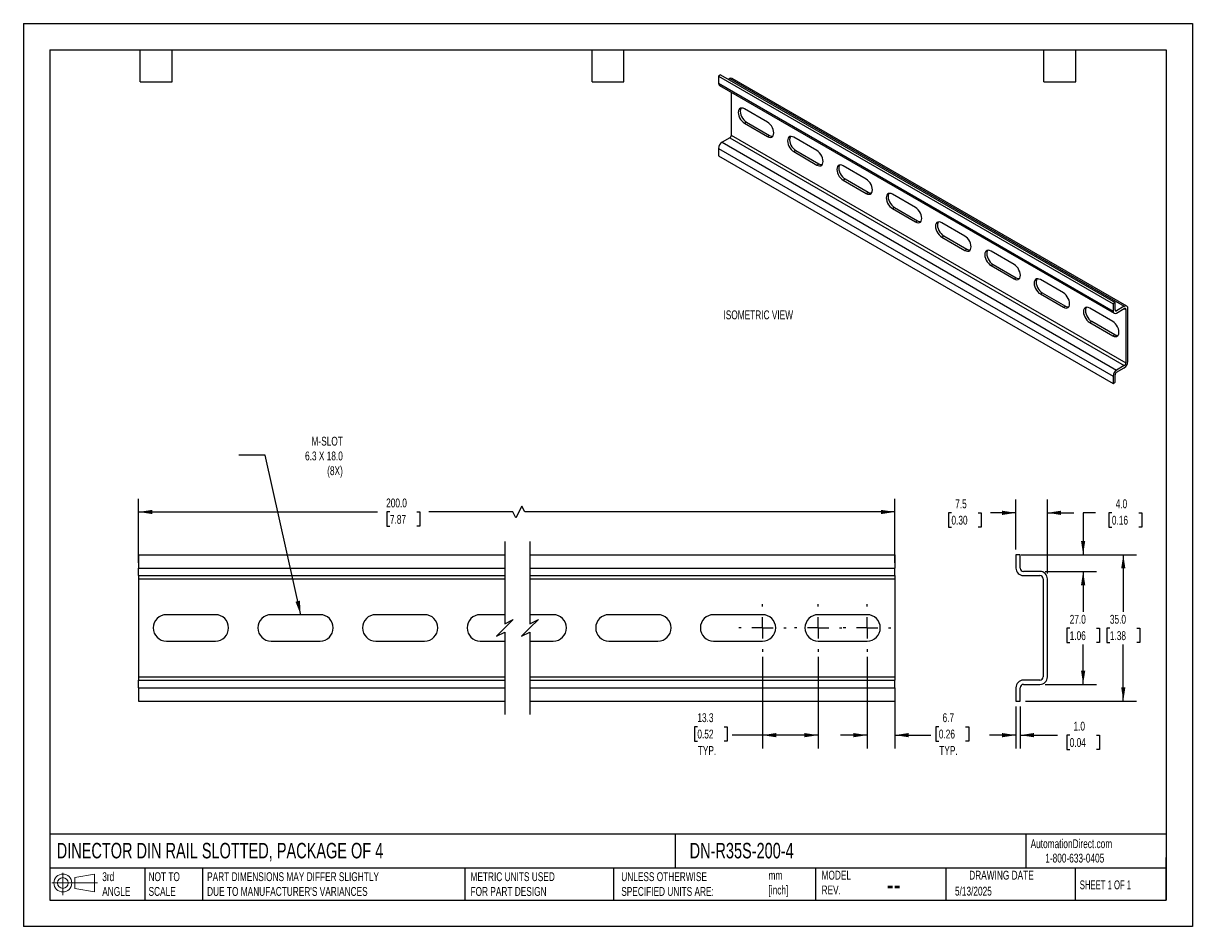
# Model space of a CAD drawing. Header units: millimetres. Extents: x 0 to 279, y 0 to 216.
import ezdxf

# ---------------------------------------------------------------- set-up
doc = ezdxf.new("R2010")
doc.units = ezdxf.units.MM
doc.linetypes.add('CENTERX2', pattern=[20.32, 12.7, -2.54, 2.54, -2.54])
doc.layers.add('CENTER', color=40, linetype='CENTERX2')
doc.layers.add('DIMENSIONS', color=140, linetype='Continuous', lineweight=25)
doc.layers.add('TEXT', color=140, linetype='Continuous', lineweight=25)
doc.styles.add('SLDTEXTSTYLE0', font='TXT', dxfattribs={"width": 0.7})
doc.styles.add('SLDTEXTSTYLE1', font='TXT', dxfattribs={"width": 0.65})
doc.dimstyles.new('SLDDIMSTYLE0', dxfattribs={"dimtxt": 2.158008, "dimasz": 3.302, "dimexe": 0, "dimexo": 0.0625, "dimgap": 0.539502, "dimtad": 0, "dimtih": 1, "dimtoh": 1, "dimdec": 1, "dimrnd": 1e-09, "dimzin": 12, "dimdsep": 46, "dimtxsty": 'SLDTEXTSTYLE0', "dimsah": 1, "dimcen": 0.09, "dimadec": 0, "dimazin": 3, "dimtfac": 1, "dimtdec": 1, "dimtmove": 0, "dimatfit": 0, "dimfxl": 0, "dimfrac": 2, "dimtolj": 1, "dimtzin": 12, "dimarcsym": 0})
doc.dimstyles.new('SLDDIMSTYLE1', dxfattribs={"dimtxt": 2.158008, "dimasz": 3.302, "dimexe": 0, "dimexo": 0.0625, "dimgap": 0.539502, "dimtad": 0, "dimtih": 1, "dimtoh": 1, "dimdec": 1, "dimrnd": 1e-09, "dimzin": 12, "dimdsep": 46, "dimtxsty": 'SLDTEXTSTYLE0', "dimsah": 1, "dimcen": 0.09, "dimadec": 0, "dimazin": 3, "dimtfac": 1, "dimtdec": 1, "dimtofl": 0, "dimtmove": 0, "dimatfit": 3, "dimfxl": 0, "dimfrac": 2, "dimtolj": 1, "dimtzin": 12, "dimarcsym": 0})
doc.dimstyles.new('SLDDIMSTYLE2', dxfattribs={"dimtxt": 2.158008, "dimasz": 3.302, "dimexe": 0, "dimexo": 0.0625, "dimgap": 0.539502, "dimtad": 0, "dimtih": 1, "dimtoh": 1, "dimdec": 1, "dimrnd": 1e-09, "dimzin": 4, "dimdsep": 46, "dimtxsty": 'SLDTEXTSTYLE0', "dimsah": 1, "dimcen": 0.09, "dimadec": 0, "dimazin": 1, "dimtfac": 1, "dimtdec": 1, "dimtofl": 0, "dimtmove": 0, "dimatfit": 3, "dimfxl": 0, "dimfrac": 2, "dimtolj": 1, "dimtzin": 12, "dimarcsym": 0})
doc.dimstyles.new('SLDDIMSTYLE3', dxfattribs={"dimtxt": 0.18, "dimasz": 3.302, "dimexe": 0, "dimexo": 0.0625, "dimgap": 0, "dimtad": 0, "dimtih": 1, "dimtoh": 1, "dimdec": 0, "dimrnd": 1e-09, "dimzin": 0, "dimdsep": 46, "dimtxsty": 'Standard', "dimsah": 1, "dimcen": 0.09, "dimadec": 0, "dimazin": 0, "dimtfac": 3.302, "dimtdec": 0, "dimtofl": 0, "dimtmove": 0, "dimatfit": 3, "dimfxl": 0, "dimfrac": 2, "dimtolj": 1, "dimtzin": 0, "dimarcsym": 0})
doc.dimstyles.new('SLDDIMSTYLE4', dxfattribs={"dimtxt": 2.158008, "dimasz": 3.302, "dimexe": 0, "dimexo": 0.0625, "dimgap": 0.539502, "dimtad": 0, "dimtih": 1, "dimtoh": 1, "dimdec": 1, "dimrnd": 1e-09, "dimzin": 4, "dimdsep": 46, "dimtxsty": 'SLDTEXTSTYLE0', "dimsah": 1, "dimcen": 0.09, "dimadec": 0, "dimazin": 1, "dimtfac": 1, "dimtdec": 1, "dimtmove": 0, "dimatfit": 0, "dimfxl": 0, "dimfrac": 2, "dimtolj": 1, "dimtzin": 12, "dimarcsym": 0})

# ---------------------------------------------------------------- blocks, each defined once
blk = doc.blocks.new('Block11')
at = {"color": 7, "linetype": 'Continuous', "lineweight": 18}
for p, q in [((0, 2.88), (10.87, 2.88)), ((2.59, 5.31), (2.59, 0)), ((5.48, 4.17), (10.18, 5.03)), ((5.48, 1.6), (5.48, 4.17)), ((10.18, 5.03), (10.18, 0.73)), ((5.48, 1.6), (10.18, 0.73))]:
    blk.add_line(p, q, dxfattribs=at)
for radius in [2.15, 1.29]:
    blk.add_circle((2.59, 2.88), radius, dxfattribs=at)
blk = doc.blocks.new('Block12')
at = {"color": 7, "linetype": 'Continuous'}
blk.add_blockref('Block11', (0, 0), dxfattribs=at)
blk = doc.blocks.new('_D')
at = {"layer": 'DIMENSIONS'}
for p, q in [((201.62, 64.45), (201.62, 42.59)), ((208.27, 55.84), (208.27, 42.59)), ((218.76, 47.79), (218.03, 47.79)), ((218.03, 47.79), (218.03, 44.36)), ((225.17, 47.79), (225.89, 47.79)), ((225.89, 47.79), (225.89, 44.36)), ((201.62, 45.77), (195.27, 45.77)), ((208.27, 45.77), (216.82, 45.77)), ((218.03, 44.36), (218.76, 44.36)), ((225.89, 44.36), (225.17, 44.36))]:
    blk.add_line(p, q, dxfattribs=at)
for points in [[(201.62, 45.77), (198.32, 46.28), (198.32, 45.26)], [(208.27, 45.77), (211.57, 45.26), (211.57, 46.28)]]:
    blk.add_solid(points, dxfattribs=at)
at = {"layer": 'DIMENSIONS', "char_height": 2.117, "attachment_point": 1, "style": 'SLDTEXTSTYLE0'}
for s, insert in [('6.7', (219.65, 51)), ('0.26', (218.76, 47.09)), ('TYP.', (218.86, 43.17))]:
    blk.add_mtext(s, dxfattribs=dict(at, insert=insert))
blk = doc.blocks.new('_D_1')
at = {"layer": 'DIMENSIONS'}
for p, q in [((176.62, 64.45), (176.62, 42.59)), ((189.92, 64.45), (189.92, 42.59)), ((161.06, 47.79), (160.34, 47.79)), ((160.34, 47.79), (160.34, 44.36)), ((167.47, 47.79), (168.2, 47.79)), ((168.2, 47.79), (168.2, 44.36)), ((176.62, 45.77), (169.41, 45.77)), ((189.92, 45.77), (176.62, 45.77)), ((160.34, 44.36), (161.06, 44.36)), ((168.2, 44.36), (167.47, 44.36))]:
    blk.add_line(p, q, dxfattribs=at)
for points in [[(176.62, 45.77), (179.92, 45.26), (179.92, 46.28)], [(189.92, 45.77), (186.62, 46.28), (186.62, 45.26)]]:
    blk.add_solid(points, dxfattribs=at)
at = {"layer": 'DIMENSIONS', "char_height": 2.117, "attachment_point": 1, "style": 'SLDTEXTSTYLE0'}
for s, insert in [('13.3', (161.06, 51)), ('0.52', (161.06, 47.09)), ('TYP.', (161.16, 43.17))]:
    blk.add_mtext(s, dxfattribs=dict(at, insert=insert))
blk = doc.blocks.new('_D_2')
at = {"layer": 'DIMENSIONS'}
for p, q in [((27.54, 86.98), (27.54, 102.29)), ((208.27, 86.98), (208.27, 102.29)), ((27.54, 99.12), (84.66, 99.12)), ((87.59, 99.12), (86.86, 99.12)), ((86.86, 99.12), (86.86, 95.69)), ((94, 99.12), (94.72, 99.12)), ((94.72, 99.12), (94.72, 95.69)), ((116.97, 99.12), (96.92, 99.12)), ((117.68, 97.7), (116.97, 99.12)), ((119.09, 100.53), (117.68, 97.7)), ((119.8, 99.12), (119.09, 100.53)), ((208.27, 99.12), (119.8, 99.12)), ((86.86, 95.69), (87.59, 95.69)), ((94.72, 95.69), (94, 95.69))]:
    blk.add_line(p, q, dxfattribs=at)
for points in [[(27.54, 99.12), (30.84, 98.61), (30.84, 99.62)], [(208.27, 99.12), (204.97, 99.62), (204.97, 98.61)]]:
    blk.add_solid(points, dxfattribs=at)
at = {"layer": 'DIMENSIONS', "char_height": 2.117, "attachment_point": 1, "style": 'SLDTEXTSTYLE0'}
for s, insert in [('200.0', (86.69, 102.33)), ('7.87', (87.59, 98.41))]:
    blk.add_mtext(s, dxfattribs=dict(at, insert=insert))
blk = doc.blocks.new('SW_CENTERMARKSYMBOL_0')
at = {"layer": 'CENTER', "color": 0}
for p, q in [((0, 5.08), (0, 5.69)), ((-5.08, 0), (-5.69, 0)), ((0, 0), (-2.54, 0)), ((0, 0), (0, 2.54)), ((0, 0), (0, -2.54)), ((0, 0), (2.54, 0)), ((5.08, 0), (5.69, 0)), ((0, -5.08), (0, -5.69))]:
    blk.add_line(p, q, dxfattribs=at)
blk = doc.blocks.new('SW_CENTERMARKSYMBOL_1')
at = {"layer": 'CENTER', "color": 0}
for p, q in [((0, 5.08), (0, 5.69)), ((-5.08, 0), (-5.69, 0)), ((0, 0), (-2.54, 0)), ((0, 0), (0, 2.54)), ((0, 0), (0, -2.54)), ((0, 0), (2.54, 0)), ((5.08, 0), (5.69, 0)), ((0, -5.08), (0, -5.69))]:
    blk.add_line(p, q, dxfattribs=at)
blk = doc.blocks.new('SW_CENTERMARKSYMBOL_2')
at = {"layer": 'CENTER', "color": 0}
for p, q in [((0, 5.08), (0, 5.69)), ((-5.08, 0), (-5.69, 0)), ((0, 0), (-2.54, 0)), ((0, 0), (0, 2.54)), ((0, 0), (0, -2.54)), ((0, 0), (2.54, 0)), ((5.08, 0), (5.69, 0)), ((0, -5.08), (0, -5.69))]:
    blk.add_line(p, q, dxfattribs=at)
blk = doc.blocks.new('_D_3')
at = {"layer": 'DIMENSIONS'}
for p, q in [((237.19, 90.18), (237.19, 102.08)), ((244.69, 84.38), (244.69, 102.08)), ((221.77, 98.91), (221.05, 98.91)), ((221.05, 98.91), (221.05, 95.48)), ((228.18, 98.91), (228.91, 98.91)), ((228.91, 98.91), (228.91, 95.48)), ((237.19, 98.91), (231.11, 98.91)), ((244.69, 98.91), (251.04, 98.91)), ((221.05, 95.48), (221.77, 95.48)), ((228.91, 95.48), (228.18, 95.48))]:
    blk.add_line(p, q, dxfattribs=at)
for points in [[(237.19, 98.91), (233.88, 99.42), (233.88, 98.4)], [(244.69, 98.91), (247.99, 98.4), (247.99, 99.42)]]:
    blk.add_solid(points, dxfattribs=at)
at = {"layer": 'DIMENSIONS', "char_height": 2.117, "attachment_point": 1, "style": 'SLDTEXTSTYLE0'}
for s, insert in [('7.5', (222.67, 102.12)), ('0.30', (221.77, 98.21))]:
    blk.add_mtext(s, dxfattribs=dict(at, insert=insert))
blk = doc.blocks.new('_D_4')
at = {"layer": 'DIMENSIONS'}
for p, q in [((256.22, 98.91), (253.24, 98.91)), ((253.24, 98.91), (253.24, 88.91)), ((260.11, 98.91), (259.39, 98.91)), ((259.39, 98.91), (259.39, 95.48)), ((266.53, 98.91), (267.25, 98.91)), ((267.25, 98.91), (267.25, 95.48)), ((259.39, 95.48), (260.11, 95.48)), ((267.25, 95.48), (266.53, 95.48)), ((239.46, 88.91), (256.42, 88.91)), ((244.16, 84.91), (256.42, 84.91)), ((253.24, 84.91), (253.24, 78.56))]:
    blk.add_line(p, q, dxfattribs=at)
for points in [[(253.24, 88.91), (253.75, 92.21), (252.73, 92.21)], [(253.24, 84.91), (252.73, 81.61), (253.75, 81.61)]]:
    blk.add_solid(points, dxfattribs=at)
at = {"layer": 'DIMENSIONS', "char_height": 2.117, "attachment_point": 1, "style": 'SLDTEXTSTYLE0'}
for s, insert in [('4.0', (261.01, 102.12)), ('0.16', (260.11, 98.21))]:
    blk.add_mtext(s, dxfattribs=dict(at, insert=insert))
blk = doc.blocks.new('_D_5')
at = {"layer": 'DIMENSIONS'}
for p, q in [((244.16, 84.91), (256.42, 84.91)), ((253.24, 84.91), (253.24, 75.22)), ((250.03, 71.31), (249.31, 71.31)), ((249.31, 71.31), (249.31, 67.88)), ((256.45, 71.31), (257.17, 71.31)), ((257.17, 71.31), (257.17, 67.88)), ((249.31, 67.88), (250.03, 67.88)), ((253.24, 57.91), (253.24, 67.4)), ((257.17, 67.88), (256.45, 67.88)), ((244.16, 57.91), (256.42, 57.91))]:
    blk.add_line(p, q, dxfattribs=at)
for points in [[(253.24, 84.91), (252.73, 81.61), (253.75, 81.61)], [(253.24, 57.91), (253.75, 61.21), (252.73, 61.21)]]:
    blk.add_solid(points, dxfattribs=at)
at = {"layer": 'DIMENSIONS', "char_height": 2.117, "attachment_point": 1, "style": 'SLDTEXTSTYLE0'}
for s, insert in [('27.0', (250.03, 74.52)), ('1.06', (250.03, 70.61))]:
    blk.add_mtext(s, dxfattribs=dict(at, insert=insert))
blk = doc.blocks.new('_D_6')
at = {"layer": 'DIMENSIONS'}
for p, q in [((238.46, 88.91), (266.01, 88.91)), ((262.84, 88.91), (262.84, 75.22)), ((259.63, 71.31), (258.9, 71.31)), ((258.9, 71.31), (258.9, 67.88)), ((266.04, 71.31), (266.77, 71.31)), ((266.77, 71.31), (266.77, 67.88)), ((258.9, 67.88), (259.63, 67.88)), ((262.84, 53.91), (262.84, 67.4)), ((266.77, 67.88), (266.04, 67.88)), ((239.46, 53.91), (266.01, 53.91))]:
    blk.add_line(p, q, dxfattribs=at)
for points in [[(262.84, 88.91), (262.33, 85.61), (263.34, 85.61)], [(262.84, 53.91), (263.34, 57.21), (262.33, 57.21)]]:
    blk.add_solid(points, dxfattribs=at)
at = {"layer": 'DIMENSIONS', "char_height": 2.117, "attachment_point": 1, "style": 'SLDTEXTSTYLE0'}
for s, insert in [('35.0', (259.63, 74.52)), ('1.38', (259.63, 70.61))]:
    blk.add_mtext(s, dxfattribs=dict(at, insert=insert))
blk = doc.blocks.new('_D_7')
at = {"layer": 'DIMENSIONS'}
for p, q in [((237.19, 52.64), (237.19, 42.59)), ((238.19, 52.64), (238.19, 42.59)), ((237.19, 45.77), (230.84, 45.77)), ((238.19, 45.77), (247.11, 45.77)), ((250.03, 45.77), (249.31, 45.77)), ((249.31, 45.77), (249.31, 42.34)), ((256.45, 45.77), (257.17, 45.77)), ((257.17, 45.77), (257.17, 42.34)), ((249.31, 42.34), (250.03, 42.34)), ((257.17, 42.34), (256.45, 42.34))]:
    blk.add_line(p, q, dxfattribs=at)
for points in [[(237.19, 45.77), (233.88, 46.28), (233.88, 45.26)], [(238.19, 45.77), (241.49, 45.26), (241.49, 46.28)]]:
    blk.add_solid(points, dxfattribs=at)
at = {"layer": 'DIMENSIONS', "char_height": 2.117, "attachment_point": 1, "style": 'SLDTEXTSTYLE0'}
for s, insert in [('1.0', (250.93, 48.98)), ('0.04', (250.03, 45.07))]:
    blk.add_mtext(s, dxfattribs=dict(at, insert=insert))

msp = doc.modelspace()

# ---------------------------------------------------------------- linework, layer by layer
at = {"color": 7, "linetype": 'Continuous'}
for p, q in [((0, 215.9), (0, 0)), ((0, 215.9), (279.4, 215.9)), ((279.4, 215.9), (279.4, 0)), ((279.4, 0), (0, 0))]:
    msp.add_line(p, q, dxfattribs=at)
for p, q in [((166.58, 203.6), (166.11, 203.32)), ((166.11, 203.32), (260.39, 148.9)), ((166.11, 203.32), (166.11, 201.58)), ((166.11, 201.58), (260.39, 147.15)), ((166.58, 203.6), (260.86, 149.17)), ((168.8, 202.7), (168.47, 202.51)), ((168.8, 202.7), (263.08, 148.27)), ((263.68, 148.33), (169.4, 202.76)), ((166.36, 201.03), (260.64, 146.6)), ((169.17, 199.41), (169.17, 189.2)), ((177.82, 192.29), (172.31, 195.47)), ((172.31, 192.04), (172.78, 192.31)), ((172.31, 192.04), (177.82, 188.86)), ((172.78, 192.31), (178.3, 189.13)), ((168.8, 188.54), (166.96, 187.48)), ((166.96, 187.48), (261.24, 133.05)), ((168.8, 188.54), (263.08, 134.12)), ((169.17, 189.2), (263.46, 134.77)), ((177.82, 188.86), (178.3, 189.13)), ((189.61, 185.48), (184.09, 188.67)), ((166.11, 186.01), (260.39, 131.59)), ((166.11, 186.01), (166.11, 184.27)), ((184.09, 185.24), (184.57, 185.51)), ((184.09, 185.24), (189.61, 182.05)), ((184.57, 185.51), (190.08, 182.33)), ((166.11, 184.27), (260.39, 129.84)), ((189.61, 182.05), (190.08, 182.33)), ((201.39, 178.68), (195.88, 181.86)), ((195.88, 178.43), (196.35, 178.71)), ((195.88, 178.43), (201.39, 175.25)), ((196.35, 178.71), (201.87, 175.52)), ((201.39, 175.25), (201.87, 175.52)), ((213.18, 171.88), (207.66, 175.06)), ((207.66, 171.63), (208.14, 171.9)), ((207.66, 171.63), (213.18, 168.45)), ((208.14, 171.9), (213.65, 168.72)), ((213.18, 168.45), (213.65, 168.72)), ((224.97, 165.07), (219.45, 168.26)), ((219.45, 164.83), (219.92, 165.1)), ((219.92, 165.1), (225.44, 161.92)), ((219.45, 164.83), (224.97, 161.64)), ((224.97, 161.64), (225.44, 161.92)), ((236.75, 158.27), (231.23, 161.45)), ((231.23, 158.02), (231.71, 158.3)), ((231.23, 158.02), (236.75, 154.84)), ((231.71, 158.3), (237.22, 155.11)), ((236.75, 154.84), (237.22, 155.11)), ((248.54, 151.47), (243.02, 154.65)), ((243.02, 151.22), (243.49, 151.49)), ((243.02, 151.22), (248.54, 148.04)), ((243.49, 151.49), (249.01, 148.31)), ((248.54, 148.04), (249.01, 148.31)), ((260.86, 149.17), (260.39, 148.9)), ((260.39, 148.9), (260.39, 147.15)), ((260.86, 147.43), (260.86, 149.17)), ((263.08, 148.27), (261.24, 147.21)), ((260.32, 144.66), (254.81, 147.85)), ((260.86, 147.43), (261.24, 147.21)), ((261.24, 146.66), (263.08, 147.73)), ((263.08, 147.73), (263.46, 147.51)), ((263.46, 147.51), (263.46, 134.77)), ((263.93, 135.04), (263.93, 147.78)), ((254.81, 144.42), (255.28, 144.69)), ((254.81, 144.42), (260.32, 141.23)), ((255.28, 144.69), (260.79, 141.51)), ((260.32, 141.23), (260.79, 141.51)), ((263.08, 134.12), (261.24, 133.05)), ((260.39, 131.59), (260.39, 129.84)), ((260.86, 130.12), (260.86, 131.86)), ((261.24, 132.51), (263.08, 133.57)), ((260.39, 129.84), (260.86, 130.12)), ((27.54, 88.91), (115.06, 88.91)), ((27.54, 88.91), (27.54, 85.71)), ((121.06, 88.91), (208.27, 88.91)), ((208.27, 88.91), (208.27, 85.71)), ((237.19, 88.91), (237.19, 85.71)), ((238.19, 88.91), (237.19, 88.91)), ((238.19, 85.71), (238.19, 88.91)), ((27.54, 85.71), (115.06, 85.71)), ((27.54, 83.91), (27.54, 85.71)), ((27.54, 83.91), (115.06, 83.91)), ((27.54, 83.91), (27.54, 83.11)), ((121.06, 85.71), (208.27, 85.71)), ((121.06, 83.91), (208.27, 83.91)), ((208.27, 83.91), (208.27, 85.71)), ((208.27, 83.91), (208.27, 83.11)), ((242.89, 84.91), (238.99, 84.91)), ((238.99, 83.91), (242.89, 83.91)), ((27.54, 83.11), (115.06, 83.11)), ((27.54, 83.11), (27.54, 59.71)), ((121.06, 83.11), (208.27, 83.11)), ((208.27, 83.11), (208.27, 59.71)), ((243.69, 83.11), (243.69, 59.71)), ((244.69, 59.71), (244.69, 83.11)), ((45.89, 74.56), (34.19, 74.56)), ((70.89, 74.56), (59.19, 74.56)), ((95.89, 74.56), (84.19, 74.56)), ((115.06, 74.56), (109.19, 74.56)), ((126.62, 74.56), (121.06, 74.56)), ((151.62, 74.56), (139.92, 74.56)), ((176.62, 74.56), (164.92, 74.56)), ((201.62, 74.56), (189.92, 74.56)), ((34.19, 68.26), (45.89, 68.26)), ((59.19, 68.26), (70.89, 68.26)), ((84.19, 68.26), (95.89, 68.26)), ((109.19, 68.26), (115.06, 68.26)), ((121.06, 68.26), (126.62, 68.26)), ((139.92, 68.26), (151.62, 68.26)), ((164.92, 68.26), (176.62, 68.26)), ((189.92, 68.26), (201.62, 68.26)), ((27.54, 59.71), (115.06, 59.71)), ((27.54, 59.71), (27.54, 58.91)), ((27.54, 58.91), (115.06, 58.91)), ((27.54, 57.11), (27.54, 58.91)), ((121.06, 59.71), (208.27, 59.71)), ((121.06, 58.91), (208.27, 58.91)), ((208.27, 59.71), (208.27, 58.91)), ((208.27, 57.11), (208.27, 58.91)), ((242.89, 58.91), (238.99, 58.91)), ((27.54, 57.11), (115.06, 57.11)), ((27.54, 57.11), (27.54, 53.91)), ((121.06, 57.11), (208.27, 57.11)), ((208.27, 57.11), (208.27, 53.91)), ((237.19, 57.11), (237.19, 53.91)), ((238.19, 53.91), (238.19, 57.11)), ((238.99, 57.91), (242.89, 57.91)), ((27.54, 53.91), (115.06, 53.91)), ((121.06, 53.91), (208.27, 53.91)), ((237.19, 53.91), (238.19, 53.91))]:
    msp.add_line(p, q)
at = {"flags": 128}
for points in [[(172.31, 195.47), (171.98, 195.62), (171.67, 195.67), (171.38, 195.63), (171.15, 195.5), (170.97, 195.27), (170.86, 194.97), (170.82, 194.61), (170.86, 194.21), (170.97, 193.78), (171.15, 193.36), (171.38, 192.95), (171.67, 192.58), (171.98, 192.28), (172.31, 192.04)], [(171.52, 195.66), (171.44, 195.54), (171.33, 195.25), (171.3, 194.89), (171.33, 194.48), (171.44, 194.06), (171.62, 193.63), (171.85, 193.22), (172.14, 192.86), (172.45, 192.55), (172.78, 192.31)], [(177.82, 188.86), (178.16, 188.71), (178.47, 188.66), (178.75, 188.7), (178.99, 188.83), (179.16, 189.06), (179.27, 189.35), (179.31, 189.71), (179.27, 190.12), (179.16, 190.54), (178.99, 190.97), (178.75, 191.38), (178.47, 191.75), (178.16, 192.05), (177.82, 192.29)], [(184.09, 188.67), (183.76, 188.82), (183.45, 188.87), (183.17, 188.83), (182.93, 188.69), (182.76, 188.47), (182.65, 188.17), (182.61, 187.81), (182.65, 187.41), (182.76, 186.98), (182.93, 186.55), (183.17, 186.15), (183.45, 185.78), (183.76, 185.47), (184.09, 185.24)], [(183.31, 188.86), (183.23, 188.74), (183.12, 188.44), (183.08, 188.08), (183.12, 187.68), (183.23, 187.25), (183.4, 186.83), (183.64, 186.42), (183.92, 186.05), (184.24, 185.74), (184.57, 185.51)], [(189.61, 182.05), (189.94, 181.91), (190.25, 181.85), (190.54, 181.89), (190.77, 182.03), (190.95, 182.25), (191.06, 182.55), (191.09, 182.91), (191.06, 183.31), (190.95, 183.74), (190.77, 184.17), (190.54, 184.57), (190.25, 184.94), (189.94, 185.25), (189.61, 185.48)], [(195.88, 181.86), (195.55, 182.01), (195.24, 182.07), (194.95, 182.02), (194.72, 181.89), (194.54, 181.67), (194.43, 181.37), (194.39, 181.01), (194.43, 180.6), (194.54, 180.18), (194.72, 179.75), (194.95, 179.34), (195.24, 178.98), (195.55, 178.67), (195.88, 178.43)], [(195.09, 182.06), (195.01, 181.94), (194.9, 181.64), (194.87, 181.28), (194.9, 180.88), (195.01, 180.45), (195.19, 180.02), (195.43, 179.62), (195.71, 179.25), (196.02, 178.94), (196.35, 178.71)], [(201.39, 175.25), (201.73, 175.1), (202.04, 175.05), (202.32, 175.09), (202.56, 175.23), (202.73, 175.45), (202.84, 175.75), (202.88, 176.11), (202.84, 176.51), (202.73, 176.94), (202.56, 177.36), (202.32, 177.77), (202.04, 178.14), (201.73, 178.45), (201.39, 178.68)], [(207.66, 175.06), (207.33, 175.21), (207.02, 175.26), (206.74, 175.22), (206.5, 175.09), (206.33, 174.86), (206.22, 174.56), (206.18, 174.2), (206.22, 173.8), (206.33, 173.37), (206.5, 172.95), (206.74, 172.54), (207.02, 172.17), (207.33, 171.86), (207.66, 171.63)], [(206.88, 175.25), (206.8, 175.13), (206.69, 174.84), (206.65, 174.48), (206.69, 174.07), (206.8, 173.65), (206.98, 173.22), (207.21, 172.81), (207.49, 172.44), (207.81, 172.14), (208.14, 171.9)], [(213.18, 168.45), (213.51, 168.3), (213.82, 168.24), (214.11, 168.29), (214.34, 168.42), (214.52, 168.65), (214.63, 168.94), (214.67, 169.3), (214.63, 169.71), (214.52, 170.13), (214.34, 170.56), (214.11, 170.97), (213.82, 171.33), (213.51, 171.64), (213.18, 171.88)], [(219.45, 168.26), (219.12, 168.4), (218.81, 168.46), (218.52, 168.42), (218.29, 168.28), (218.11, 168.06), (218, 167.76), (217.96, 167.4), (218, 167), (218.11, 166.57), (218.29, 166.14), (218.52, 165.74), (218.81, 165.37), (219.12, 165.06), (219.45, 164.83)], [(218.66, 168.45), (218.58, 168.33), (218.47, 168.03), (218.44, 167.67), (218.47, 167.27), (218.58, 166.84), (218.76, 166.42), (219, 166.01), (219.28, 165.64), (219.59, 165.33), (219.92, 165.1)], [(224.97, 161.64), (225.3, 161.5), (225.61, 161.44), (225.89, 161.48), (226.13, 161.62), (226.3, 161.84), (226.41, 162.14), (226.45, 162.5), (226.41, 162.9), (226.3, 163.33), (226.13, 163.76), (225.89, 164.16), (225.61, 164.53), (225.3, 164.84), (224.97, 165.07)], [(231.23, 161.45), (230.9, 161.6), (230.59, 161.66), (230.31, 161.61), (230.07, 161.48), (229.9, 161.26), (229.79, 160.96), (229.75, 160.6), (229.79, 160.19), (229.9, 159.77), (230.07, 159.34), (230.31, 158.93), (230.59, 158.57), (230.9, 158.26), (231.23, 158.02)], [(230.45, 161.65), (230.37, 161.53), (230.26, 161.23), (230.22, 160.87), (230.26, 160.47), (230.37, 160.04), (230.55, 159.61), (230.78, 159.21), (231.06, 158.84), (231.38, 158.53), (231.71, 158.3)], [(236.75, 154.84), (237.08, 154.69), (237.39, 154.64), (237.68, 154.68), (237.91, 154.82), (238.09, 155.04), (238.2, 155.34), (238.24, 155.7), (238.2, 156.1), (238.09, 156.53), (237.91, 156.95), (237.68, 157.36), (237.39, 157.73), (237.08, 158.04), (236.75, 158.27)], [(243.02, 154.65), (242.69, 154.8), (242.38, 154.85), (242.09, 154.81), (241.86, 154.67), (241.68, 154.45), (241.57, 154.15), (241.54, 153.79), (241.57, 153.39), (241.68, 152.96), (241.86, 152.54), (242.09, 152.13), (242.38, 151.76), (242.69, 151.45), (243.02, 151.22)], [(242.23, 154.84), (242.15, 154.72), (242.04, 154.43), (242.01, 154.06), (242.04, 153.66), (242.15, 153.24), (242.33, 152.81), (242.57, 152.4), (242.85, 152.03), (243.16, 151.73), (243.49, 151.49)], [(248.54, 148.04), (248.87, 147.89), (249.18, 147.83), (249.46, 147.88), (249.7, 148.01), (249.87, 148.24), (249.98, 148.53), (250.02, 148.89), (249.98, 149.3), (249.87, 149.72), (249.7, 150.15), (249.46, 150.56), (249.18, 150.92), (248.87, 151.23), (248.54, 151.47)], [(254.81, 147.85), (254.47, 147.99), (254.16, 148.05), (253.88, 148.01), (253.64, 147.87), (253.47, 147.65), (253.36, 147.35), (253.32, 146.99), (253.36, 146.59), (253.47, 146.16), (253.64, 145.73), (253.88, 145.33), (254.16, 144.96), (254.47, 144.65), (254.81, 144.42)], [(254.02, 148.04), (253.94, 147.92), (253.83, 147.62), (253.79, 147.26), (253.83, 146.86), (253.94, 146.43), (254.12, 146.01), (254.35, 145.6), (254.63, 145.23), (254.95, 144.92), (255.28, 144.69)], [(260.32, 141.23), (260.65, 141.09), (260.96, 141.03), (261.25, 141.07), (261.48, 141.21), (261.66, 141.43), (261.77, 141.73), (261.81, 142.09), (261.77, 142.49), (261.66, 142.92), (261.48, 143.35), (261.25, 143.75), (260.96, 144.12), (260.65, 144.43), (260.32, 144.66)]]:
    msp.add_lwpolyline(points, dxfattribs=at)
for centre, radius, start, end in [((166.7, 201.52), 0.592, 173.7012, 234.9867), ((169.15, 202.21), 0.604, 65.6929, 125.6176), ((167.95, 185.93), 1.84, 122.6055, 177.3945), ((168.36, 189.23), 0.82, 302.6055, 357.3945), ((178.96, 190.14), 1.21, 236.6705, 275.6996), ((190.75, 183.34), 1.21, 236.6705, 275.6996), ((202.53, 176.54), 1.21, 236.6705, 275.6996), ((214.32, 169.73), 1.21, 236.6705, 275.6996), ((226.1, 162.93), 1.21, 236.6705, 275.6996), ((237.89, 156.13), 1.21, 236.6705, 275.6996), ((249.67, 149.32), 1.21, 236.6705, 275.6996), ((263.41, 147.86), 0.524, 350.786, 129.2033), ((260.91, 147.07), 0.524, 170.786, 309.2033), ((261.09, 147.39), 0.233, 170.786, 309.2033), ((263.23, 147.54), 0.233, 350.786, 129.2033), ((261.46, 142.52), 1.21, 236.6705, 275.6996), ((262.08, 135.13), 1.84, 302.6055, 357.3945), ((262.64, 134.81), 0.82, 302.6055, 357.3945), ((262.23, 131.5), 1.84, 122.6055, 177.3945), ((261.68, 131.82), 0.82, 122.6055, 177.3945), ((238.99, 85.71), 1.8, 180, 270), ((238.99, 85.71), 0.8, 180, 270), ((242.89, 83.11), 1.8, 0, 90), ((242.89, 83.11), 0.8, 0, 90), ((34.19, 71.41), 3.15, 90, 270), ((45.89, 71.41), 3.15, 270.0001, 89.9999), ((59.19, 71.41), 3.15, 90, 270), ((70.89, 71.41), 3.15, 270, 90), ((84.19, 71.41), 3.15, 90, 270), ((95.89, 71.41), 3.15, 270, 90), ((109.19, 71.41), 3.15, 90, 270), ((126.62, 71.41), 3.15, 270, 90), ((139.92, 71.41), 3.15, 90, 270), ((151.62, 71.41), 3.15, 270, 90), ((164.92, 71.41), 3.15, 90, 270), ((176.62, 71.41), 3.15, 270, 90), ((189.92, 71.41), 3.15, 90.0001, 269.9999), ((201.62, 71.41), 3.15, 270, 90), ((238.99, 57.11), 1.8, 90, 180), ((242.89, 59.71), 0.8, 270, 0), ((242.89, 59.71), 1.8, 270, 0), ((238.99, 57.11), 0.8, 90, 180)]:
    msp.add_arc(centre, radius, start, end)
at = {"layer": 'DIMENSIONS', "color": 140}
for p, q in [((115.06, 92.08), (115.06, 72.41)), ((121.06, 92.08), (121.06, 72.41)), ((115.06, 72.41), (117.06, 73.41)), ((117.06, 73.41), (115.06, 71.41)), ((121.06, 72.41), (123.06, 73.41)), ((123.06, 73.41), (121.06, 71.41)), ((115.06, 71.41), (113.06, 69.41)), ((113.06, 69.41), (115.06, 70.41)), ((115.06, 70.41), (115.06, 50.73)), ((121.06, 71.41), (119.06, 69.41)), ((119.06, 69.41), (121.06, 70.41)), ((121.06, 70.41), (121.06, 50.73))]:
    msp.add_line(p, q, dxfattribs=at)
at = {"layer": 'TEXT'}
for p, q in [((6.35, 209.55), (273.05, 209.55)), ((6.35, 209.55), (6.35, 6.35)), ((27.94, 201.93), (27.94, 209.55)), ((35.56, 201.93), (35.56, 209.55)), ((135.89, 201.93), (135.89, 209.55)), ((143.51, 201.93), (143.51, 209.55)), ((243.84, 201.93), (243.84, 209.55)), ((251.46, 201.93), (251.46, 209.55)), ((273.05, 209.55), (273.05, 6.35)), ((27.94, 201.93), (35.56, 201.93)), ((135.89, 201.93), (143.51, 201.93)), ((243.84, 201.93), (251.46, 201.93)), ((273.05, 22.13), (6.35, 22.13)), ((155.76, 22.13), (155.76, 13.97)), ((239.58, 22.13), (239.58, 13.97)), ((273.05, 6.35), (273.05, 16.51)), ((273.05, 13.97), (6.35, 13.97)), ((29.04, 13.97), (29.04, 6.35)), ((42.84, 13.97), (42.84, 6.35)), ((105.48, 13.97), (105.48, 6.35)), ((141, 13.97), (141, 6.35)), ((189.3, 13.97), (189.3, 6.35)), ((220.47, 13.97), (220.47, 6.35)), ((251.35, 13.97), (251.35, 6.35)), ((6.35, 6.35), (273.05, 6.35))]:
    msp.add_line(p, q, dxfattribs=at)

# ---------------------------------------------------------------- block references
at = {"layer": 'CENTER'}
for name, p in [('SW_CENTERMARKSYMBOL_2', (176.62, 71.41)), ('SW_CENTERMARKSYMBOL_1', (189.92, 71.41)), ('SW_CENTERMARKSYMBOL_0', (201.62, 71.41))]:
    msp.add_blockref(name, p, dxfattribs=at)
at = {"layer": 'TEXT'}
msp.add_blockref('Block12', (6.84, 7.55), dxfattribs=at)

# ---------------------------------------------------------------- texts
at = {"color": 179, "linetype": 'Continuous', "lineweight": 18, "char_height": 2.1167, "attachment_point": 1, "style": 'SLDTEXTSTYLE0'}
for s, insert in [('AutomationDirect.com', (240.69, 20.88)), ('1-800-633-0405', (244.19, 17.44))]:
    msp.add_mtext(s, dxfattribs=dict(at, insert=insert))
at = {"layer": 'DIMENSIONS', "char_height": 2.1167, "style": 'SLDTEXTSTYLE0'}
for s, insert, attachment_point in [('ISOMETRIC VIEW', (167.3, 147.29), 1), ('M-SLOT^J6.3 X 18.0^J(8X)', (76.34, 117.09), 3)]:
    msp.add_mtext(s, dxfattribs=dict(at, insert=insert, attachment_point=attachment_point))
at = {"layer": 'TEXT'}
for s, insert, char_height, attachment_point, style in [('DINECTOR DIN RAIL SLOTTED, PACKAGE OF 4', (7.97, 20.02), 3.7042, 1, 'SLDTEXTSTYLE0'), ('DN-R35S-200-4', (159.21, 20.02), 3.7042, 1, 'SLDTEXTSTYLE0'), ('3rd^JANGLE', (18.85, 13), 2.117, 1, 'SLDTEXTSTYLE0'), ('NOT TO^JSCALE', (29.91, 13), 2.1167, 1, 'SLDTEXTSTYLE0'), ("PART DIMENSIONS MAY DIFFER SLIGHTLY ^JDUE TO MANUFACTURER'S VARIANCES", (43.91, 13), 2.1167, 1, 'SLDTEXTSTYLE0'), ('METRIC UNITS USED ^JFOR PART DESIGN', (106.85, 13), 2.1167, 1, 'SLDTEXTSTYLE0'), ('UNLESS OTHERWISE ^JSPECIFIED UNITS ARE:', (142.87, 13), 2.1167, 1, 'SLDTEXTSTYLE0'), ('mm^J[inch]', (178.06, 13.33), 2.117, 1, 'SLDTEXTSTYLE0'), ('MODEL ^JREV.', (190.73, 13.36), 2.1167, 1, 'SLDTEXTSTYLE0'), ('DRAWING DATE', (233.73, 13.36), 2.1167, 2, 'SLDTEXTSTYLE0'), ('--', (206.3, 12.73), 5.292, 1, 'SLDTEXTSTYLE0'), ('5/13/2025', (222.61, 9.54), 2.117, 1, 'SLDTEXTSTYLE0'), ('SHEET 1 OF 1', (252.44, 11.05), 2.1167, 1, 'SLDTEXTSTYLE1')]:
    msp.add_mtext(s, dxfattribs=dict(at, insert=insert, char_height=char_height, attachment_point=attachment_point, style=style))

# ---------------------------------------------------------------- dimensions: what is measured, and where the dimension line sits
at = {"layer": 'DIMENSIONS'}
for base, p1, p2, text, dimstyle, picture, middle in [((208.27, 99.12), (27.54, 85.71), (208.27, 85.71), '200.0', 'SLDDIMSTYLE2', '_D_2', (90.79, 99.12)), ((176.62, 45.77), (189.92, 65.72), (176.62, 65.72), '<>\\PTYP.', 'SLDDIMSTYLE1', '_D_1', (164.27, 45.77)), ((208.27012953, 45.76836726), (201.62012953, 65.71805983), (208.27012953, 57.10805983), '<>\\PTYP.', 'SLDDIMSTYLE0', '_D', (221.96170794, 45.76836726))]:
    dim = msp.add_linear_dim(base=base, p1=p1, p2=p2, angle=0, text=text, dimstyle=dimstyle, dxfattribs=at)
    dim.commit()
    dim.dimension.update_dxf_attribs({"geometry": picture, "text_midpoint": middle, "dimtype": 160})
for base, p1, p2, angle, dimstyle, picture, middle in [((237.19, 98.91), (244.69, 83.11), (237.19, 88.91), 0, 'SLDDIMSTYLE0', '_D_3', (224.98, 98.91)), ((253.24, 88.91), (242.89, 84.91), (238.19, 88.91), 90, 'SLDDIMSTYLE4', '_D_4', (253.24, 98.91)), ((262.84, 53.91), (237.19, 88.91), (238.19, 53.91), 90, 'SLDDIMSTYLE2', '_D_6', (262.84, 71.31)), ((253.24, 57.91), (242.89, 84.91), (242.89, 57.91), 90, 'SLDDIMSTYLE2', '_D_5', (253.24, 71.31)), ((238.19, 45.77), (237.19, 53.91), (238.19, 53.91), 0, 'SLDDIMSTYLE4', '_D_7', (253.24, 45.77))]:
    dim = msp.add_linear_dim(base=base, p1=p1, p2=p2, angle=angle, dimstyle=dimstyle, dxfattribs=at)
    dim.commit()
    dim.dimension.update_dxf_attribs({"geometry": picture, "text_midpoint": middle, "dimtype": 160})

# ---------------------------------------------------------------- leaders
msp.add_leader([(66.27, 74.56), (57.8, 112.68), (51.45, 112.68)], dimstyle='SLDDIMSTYLE3', dxfattribs=at)

doc.saveas('drawing.dxf')
